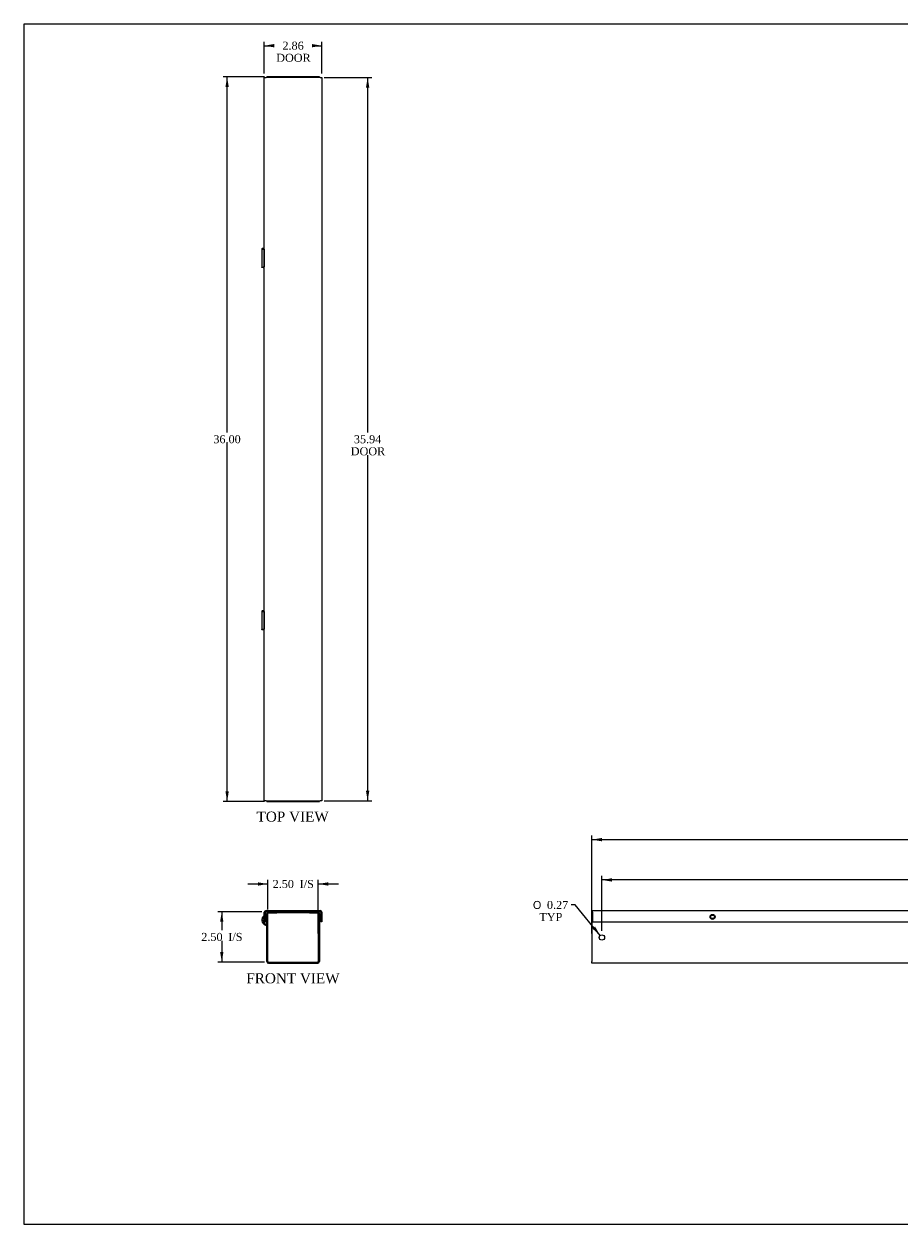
# Model space of a CAD drawing. Header units: inches. Extents: x 0.2 to 89.8, y -0.5 to 59.8.
# Tile 1 of 3: x 0.2 to 43.7, y 0.2 to 59.8. Entities that reach past the tile are written whole.
import ezdxf
from ezdxf.enums import TextEntityAlignment as Align

# ---------------------------------------------------------------- set-up
doc = ezdxf.new("R2010")
doc.units = ezdxf.units.IN
doc.header["$MEASUREMENT"] = 0
for name, color, linetype in [('COM55543-9', 7, 'Continuous'), ('COM70727-3', 7, 'Continuous'), ('Default', 7, 'Continuous'), ('QLB20316', 7, 'Continuous')]:
    doc.layers.add(name, color=color, linetype=linetype)
doc.styles.add('SEACAD_Solid_Edge_ANSI1_Symbols', font='txt')
doc.styles.add('SEACAD_Times_New_Roman', font='times.ttf')
doc.dimstyles.new('HAMMOND_(STH_-_66x44)', dxfattribs={"dimtxt": 0.4, "dimasz": 0.5, "dimexe": 0.2, "dimexo": 0.2, "dimgap": 0.1, "dimtad": 0, "dimtih": 1, "dimtoh": 1, "dimzin": 0, "dimdsep": 46, "dimtxsty": 'SEACAD_Times_New_Roman', "dimblk1": '_SE_FILLED', "dimblk2": '_SE_FILLED', "dimsah": 1, "dimcen": 0.2, "dimadec": 0, "dimazin": 0, "dimtfac": 0.8, "dimtofl": 0, "dimtmove": 0, "dimatfit": 3, "dimfxl": 1, "dimtolj": 1, "dimtzin": 0, "dimarcsym": 0})

# ---------------------------------------------------------------- blocks, each defined once
blk = doc.blocks.new('SE')
at = {"layer": 'COM55543-9', "color": 7, "linetype": 'Continuous'}
for p, q in [((12.178, 15.17), (12.178, 15.646)), ((12.235, 15.17), (12.235, 15.646)), ((12.264, 15.732), (14.956, 15.732)), ((12.264, 15.675), (12.389, 15.675)), ((12.553, 15.675), (14.667, 15.675)), ((14.831, 15.675), (14.956, 15.675)), ((14.985, 15.646), (14.985, 15.17)), ((15.042, 15.646), (15.042, 15.17)), ((12.178, 15.17), (12.235, 15.17)), ((15.042, 15.17), (14.985, 15.17))]:
    blk.add_line(p, q, dxfattribs=at)
for centre, radius, start, end in [((12.264, 15.646), 0.086, 90, 180), ((12.264, 15.646), 0.029, 90, 180), ((14.956, 15.646), 0.086, 0, 90), ((14.956, 15.646), 0.029, 0, 90)]:
    blk.add_arc(centre, radius, start, end, dxfattribs=at)
at = {"layer": 'COM70727-3', "color": 7, "linetype": 'Continuous'}
for p, q in [((12.303, 13.204), (12.303, 15.589)), ((12.36, 13.204), (12.36, 15.589)), ((12.389, 15.675), (12.553, 15.675)), ((12.389, 15.618), (12.553, 15.618)), ((12.553, 15.618), (12.553, 15.675)), ((12.553, 15.618), (12.803, 15.618)), ((12.803, 15.618), (12.803, 15.675)), ((14.417, 15.618), (14.417, 15.675)), ((14.417, 15.618), (14.667, 15.618)), ((14.667, 15.675), (14.831, 15.675)), ((14.667, 15.618), (14.667, 15.675)), ((14.667, 15.618), (14.831, 15.618)), ((14.86, 15.589), (14.86, 13.204)), ((14.917, 15.589), (14.917, 13.204)), ((12.178, 15.478), (12.17, 15.489)), ((12.256, 15.055), (12.236, 15.001)), ((12.236, 15.001), (12.284, 14.984)), ((12.256, 15.055), (12.303, 15.038)), ((12.284, 14.984), (12.303, 15.036)), ((12.389, 13.175), (14.831, 13.175)), ((12.389, 13.118), (14.831, 13.118))]:
    blk.add_line(p, q, dxfattribs=at)
for centre, radius, start, end in [((12.389, 15.589), 0.086, 90, 180), ((12.389, 15.589), 0.029, 90, 180), ((14.831, 15.589), 0.086, 0, 90), ((14.831, 15.589), 0.029, 0, 90), ((12.331, 15.263), 0.278, 125.39796, 250), ((12.331, 15.263), 0.221, 134.3275, 250), ((12.274, 14.957), 0.029, 0.00007, 69.99993), ((12.389, 13.204), 0.086, 180, 270), ((12.389, 13.204), 0.029, 180, 270), ((14.831, 13.204), 0.086, 270, 360), ((14.831, 13.204), 0.029, 270, 360)]:
    blk.add_arc(centre, radius, start, end, dxfattribs=at)
at = {"layer": 'QLB20316', "color": 7, "linetype": 'Continuous'}
for p, q in [((12.36, 15.675), (12.36, 15.67)), ((12.803, 15.645), (14.417, 15.645)), ((14.86, 15.675), (14.86, 15.67))]:
    blk.add_line(p, q, dxfattribs=at)
blk = doc.blocks.new('SE3')
at = {"layer": 'COM55543-9', "color": 7, "linetype": 'Continuous'}
for p, q in [((28.485, 15.732), (64.423, 15.732)), ((28.485, 15.646), (28.485, 15.732)), ((28.485, 15.646), (28.485, 15.17)), ((64.423, 15.732), (64.423, 15.646)), ((64.423, 15.17), (64.423, 15.646)), ((28.485, 15.17), (64.423, 15.17))]:
    blk.add_line(p, q, dxfattribs=at)
for centre in [(34.454, 15.42), (46.454, 15.42), (58.454, 15.42)]:
    blk.add_circle(centre, 0.125, dxfattribs=at)
at = {"layer": 'COM70727-3', "color": 7, "linetype": 'Continuous'}
for p, q in [((28.454, 15.675), (28.485, 15.675)), ((28.454, 15.675), (28.454, 15.589)), ((28.454, 15.589), (28.454, 13.204)), ((64.423, 15.675), (64.454, 15.675)), ((64.454, 15.589), (64.454, 15.675)), ((64.454, 13.204), (64.454, 15.589)), ((28.454, 13.118), (28.454, 13.204)), ((64.454, 13.118), (28.454, 13.118)), ((64.454, 13.204), (64.454, 13.118))]:
    blk.add_line(p, q, dxfattribs=at)
for centre, radius in [((34.454, 15.42), 0.0885), ((46.454, 15.42), 0.0885), ((58.454, 15.42), 0.0885), ((28.954, 14.397), 0.133), ((63.954, 14.397), 0.133)]:
    blk.add_circle(centre, radius, dxfattribs=at)
blk = doc.blocks.new('SE5')
at = {"layer": 'COM55543-9', "color": 7, "linetype": 'Continuous'}
for p, q in [((12.178, 57.121), (12.264, 57.121)), ((12.178, 21.183), (12.178, 57.121)), ((14.956, 57.121), (12.264, 57.121)), ((14.956, 57.121), (15.042, 57.121)), ((15.042, 57.121), (15.042, 21.183)), ((12.264, 21.183), (12.178, 21.183)), ((12.264, 21.183), (14.956, 21.183)), ((15.042, 21.183), (14.956, 21.183))]:
    blk.add_line(p, q, dxfattribs=at)
at = {"layer": 'COM70727-3', "color": 7, "linetype": 'Continuous'}
for p, q in [((12.389, 57.152), (12.303, 57.152)), ((12.303, 57.121), (12.303, 57.152)), ((12.553, 57.152), (12.389, 57.152)), ((14.667, 57.152), (12.553, 57.152)), ((12.553, 57.121), (12.553, 57.152)), ((14.831, 57.152), (14.667, 57.152)), ((14.667, 57.152), (14.667, 57.121)), ((14.917, 57.152), (14.831, 57.152)), ((14.917, 57.152), (14.917, 57.121)), ((12.053, 48.611), (12.053, 47.692)), ((12.178, 48.591), (12.17, 48.591)), ((12.17, 48.591), (12.17, 47.713)), ((12.178, 47.713), (12.17, 47.713)), ((12.053, 30.611), (12.053, 29.692)), ((12.178, 30.591), (12.17, 30.591)), ((12.17, 30.591), (12.17, 29.713)), ((12.178, 29.713), (12.17, 29.713)), ((12.303, 21.152), (12.303, 21.183)), ((12.303, 21.152), (12.389, 21.152)), ((12.389, 21.152), (12.553, 21.152)), ((12.553, 21.152), (12.553, 21.183)), ((12.553, 21.152), (14.667, 21.152)), ((14.667, 21.183), (14.667, 21.152)), ((14.667, 21.152), (14.831, 21.152)), ((14.831, 21.152), (14.917, 21.152)), ((14.917, 21.183), (14.917, 21.152))]:
    blk.add_line(p, q, dxfattribs=at)
for points, knots in [([(12.178, 48.633), (12.175, 48.632), (12.172, 48.632), (12.149, 48.63), (12.131, 48.628), (12.099, 48.624), (12.086, 48.622), (12.066, 48.618), (12.059, 48.616), (12.053, 48.612), (12.053, 48.61), (12.06, 48.606), (12.066, 48.604), (12.086, 48.6), (12.1, 48.598), (12.131, 48.594), (12.15, 48.592), (12.17, 48.591)], [0.1088109, 0.1088109, 0.1088109, 0.1088109, 0.125, 0.125, 0.25, 0.25, 0.375, 0.375, 0.5, 0.5, 0.625, 0.625, 0.75, 0.75, 0.875, 0.875, 1, 1, 1, 1]), ([(12.177, 48.628), (12.171, 48.628), (12.165, 48.627), (12.147, 48.624), (12.136, 48.622), (12.121, 48.618), (12.115, 48.616), (12.11, 48.612), (12.11, 48.61), (12.115, 48.606), (12.121, 48.604), (12.137, 48.6), (12.147, 48.598), (12.165, 48.596), (12.171, 48.595), (12.177, 48.594)], [0.1952667, 0.1952667, 0.1952667, 0.1952667, 0.25, 0.25, 0.375, 0.375, 0.5, 0.5, 0.625, 0.625, 0.75, 0.75, 0.875, 0.875, 0.9283356, 0.9283356, 0.9283356, 0.9283356]), ([(12.178, 47.671), (12.175, 47.671), (12.172, 47.672), (12.149, 47.674), (12.131, 47.676), (12.099, 47.68), (12.086, 47.682), (12.066, 47.686), (12.059, 47.688), (12.053, 47.691), (12.053, 47.693), (12.06, 47.697), (12.066, 47.699), (12.086, 47.703), (12.1, 47.705), (12.131, 47.709), (12.15, 47.711), (12.17, 47.713)], [0.1088109, 0.1088109, 0.1088109, 0.1088109, 0.125, 0.125, 0.25, 0.25, 0.375, 0.375, 0.5, 0.5, 0.625, 0.625, 0.75, 0.75, 0.875, 0.875, 1, 1, 1, 1]), ([(12.177, 47.675), (12.171, 47.676), (12.165, 47.677), (12.147, 47.68), (12.136, 47.682), (12.121, 47.686), (12.115, 47.688), (12.11, 47.691), (12.11, 47.693), (12.115, 47.697), (12.121, 47.699), (12.137, 47.703), (12.147, 47.705), (12.165, 47.708), (12.171, 47.709), (12.177, 47.71)], [0.1952667, 0.1952667, 0.1952667, 0.1952667, 0.25, 0.25, 0.375, 0.375, 0.5, 0.5, 0.625, 0.625, 0.75, 0.75, 0.875, 0.875, 0.9283356, 0.9283356, 0.9283356, 0.9283356]), ([(12.178, 30.633), (12.175, 30.632), (12.172, 30.632), (12.149, 30.63), (12.131, 30.628), (12.099, 30.624), (12.086, 30.622), (12.066, 30.618), (12.059, 30.616), (12.053, 30.612), (12.053, 30.61), (12.06, 30.606), (12.066, 30.604), (12.086, 30.6), (12.1, 30.598), (12.131, 30.594), (12.15, 30.592), (12.17, 30.591)], [0.1088109, 0.1088109, 0.1088109, 0.1088109, 0.125, 0.125, 0.25, 0.25, 0.375, 0.375, 0.5, 0.5, 0.625, 0.625, 0.75, 0.75, 0.875, 0.875, 1, 1, 1, 1]), ([(12.177, 30.628), (12.171, 30.628), (12.165, 30.627), (12.147, 30.624), (12.136, 30.622), (12.121, 30.618), (12.115, 30.616), (12.11, 30.612), (12.11, 30.61), (12.115, 30.606), (12.121, 30.604), (12.137, 30.6), (12.147, 30.598), (12.165, 30.596), (12.171, 30.595), (12.177, 30.594)], [0.1952667, 0.1952667, 0.1952667, 0.1952667, 0.25, 0.25, 0.375, 0.375, 0.5, 0.5, 0.625, 0.625, 0.75, 0.75, 0.875, 0.875, 0.9283356, 0.9283356, 0.9283356, 0.9283356]), ([(12.178, 29.671), (12.175, 29.671), (12.172, 29.672), (12.149, 29.674), (12.131, 29.676), (12.099, 29.68), (12.086, 29.682), (12.066, 29.686), (12.059, 29.688), (12.053, 29.691), (12.053, 29.693), (12.06, 29.697), (12.066, 29.699), (12.086, 29.703), (12.1, 29.705), (12.131, 29.709), (12.15, 29.711), (12.17, 29.713)], [0.1088109, 0.1088109, 0.1088109, 0.1088109, 0.125, 0.125, 0.25, 0.25, 0.375, 0.375, 0.5, 0.5, 0.625, 0.625, 0.75, 0.75, 0.875, 0.875, 1, 1, 1, 1]), ([(12.177, 29.675), (12.171, 29.676), (12.165, 29.677), (12.147, 29.68), (12.136, 29.682), (12.121, 29.686), (12.115, 29.688), (12.11, 29.691), (12.11, 29.693), (12.115, 29.697), (12.121, 29.699), (12.137, 29.703), (12.147, 29.705), (12.165, 29.708), (12.171, 29.709), (12.177, 29.71)], [0.1952667, 0.1952667, 0.1952667, 0.1952667, 0.25, 0.25, 0.375, 0.375, 0.5, 0.5, 0.625, 0.625, 0.75, 0.75, 0.875, 0.875, 0.9283356, 0.9283356, 0.9283356, 0.9283356])]:
    blk.add_open_spline(points, degree=3, knots=knots, dxfattribs=at)
blk = doc.blocks.new('DMBLK1337')
at = {"layer": 'Default', "linetype": 'Continuous', "transparency": 16777216}
for points in [[(11.86, 17.138), (11.86, 16.971), (12.36, 17.055)], [(15.36, 17.138), (14.86, 17.055), (15.36, 16.971)]]:
    blk.add_hatch(color=7, dxfattribs=at).paths.add_polyline_path(points)
at = {"layer": 'Default', "color": 7, "linetype": 'Continuous', "transparency": 16777216}
for p, q in [((11.36, 17.055), (12.36, 17.055)), ((12.36, 15.789), (12.36, 17.255)), ((14.86, 14.597), (14.86, 17.255)), ((14.86, 17.055), (15.86, 17.055))]:
    blk.add_line(p, q, dxfattribs=at)
at = {"layer": 'Default', "color": 7, "linetype": 'Continuous', "transparency": 16777216, "style": 'SEACAD_Times_New_Roman'}
for s, p in [('2.50', (12.594, 17.255)), ('I/S', (13.935, 17.255))]:
    blk.add_text(s, height=0.4, dxfattribs=at).set_placement(p, align=Align.TOP_LEFT)
blk = doc.blocks.new('_SE_FILLED')
at = {"color": 0}
blk.add_line((0, 0), (-1, 0), dxfattribs=at)
blk.add_solid([(0, 0), (-1, -0.1665), (-1, 0.1665), (0, 0)], dxfattribs=at)
blk = doc.blocks.new('DMBLK1338')
at = {"layer": 'Default', "linetype": 'Continuous', "transparency": 16777216}
for points in [[(9.982, 15.175), (10.148, 15.175), (10.065, 15.675)], [(9.982, 13.675), (10.065, 13.175), (10.148, 13.675)]]:
    blk.add_hatch(color=7, dxfattribs=at).paths.add_polyline_path(points)
at = {"layer": 'Default', "color": 7, "linetype": 'Continuous', "transparency": 16777216}
for p, q in [((12.064, 15.675), (9.865, 15.675)), ((10.065, 15.675), (10.065, 14.765)), ((10.065, 14.225), (10.065, 13.175)), ((12.189, 13.175), (9.865, 13.175))]:
    blk.add_line(p, q, dxfattribs=at)
at = {"layer": 'Default', "color": 7, "linetype": 'Continuous', "transparency": 16777216, "style": 'SEACAD_Times_New_Roman'}
for s, p in [('2.50', (9.048, 14.625)), ('I/S', (10.39, 14.625))]:
    blk.add_text(s, height=0.4, dxfattribs=at).set_placement(p, align=Align.TOP_LEFT)
blk = doc.blocks.new('DMBLK1339')
at = {"layer": 'Default', "linetype": 'Continuous', "transparency": 16777216}
for points in [[(12.678, 58.787), (12.178, 58.703), (12.678, 58.62)], [(14.542, 58.787), (14.542, 58.62), (15.042, 58.703)]]:
    blk.add_hatch(color=7, dxfattribs=at).paths.add_polyline_path(points)
at = {"layer": 'Default', "color": 7, "linetype": 'Continuous', "transparency": 16777216}
for p, q in [((12.178, 57.321), (12.178, 58.903)), ((12.178, 58.703), (12.632, 58.703)), ((14.589, 58.703), (15.042, 58.703)), ((15.042, 57.321), (15.042, 58.903))]:
    blk.add_line(p, q, dxfattribs=at)
at = {"layer": 'Default', "color": 7, "linetype": 'Continuous', "transparency": 16777216, "style": 'SEACAD_Times_New_Roman'}
for s, p in [('2.86', (13.08, 58.903)), ('DOOR', (12.772, 58.303))]:
    blk.add_text(s, height=0.4, dxfattribs=at).set_placement(p, align=Align.TOP_LEFT)
blk = doc.blocks.new('DMBLK1340')
at = {"layer": 'Default', "linetype": 'Continuous', "transparency": 16777216}
for points in [[(17.398, 56.621), (17.315, 57.121), (17.231, 56.621)], [(17.398, 21.683), (17.231, 21.683), (17.315, 21.183)]]:
    blk.add_hatch(color=7, dxfattribs=at).paths.add_polyline_path(points)
at = {"layer": 'Default', "color": 7, "linetype": 'Continuous', "transparency": 16777216}
for p, q in [((15.156, 57.121), (17.515, 57.121)), ((17.315, 57.121), (17.315, 39.492)), ((17.315, 38.352), (17.315, 21.183)), ((15.156, 21.183), (17.515, 21.183))]:
    blk.add_line(p, q, dxfattribs=at)
at = {"layer": 'Default', "color": 7, "linetype": 'Continuous', "transparency": 16777216, "style": 'SEACAD_Times_New_Roman'}
for s, p in [('35.94', (16.632, 39.352)), ('DOOR', (16.476, 38.752))]:
    blk.add_text(s, height=0.4, dxfattribs=at).set_placement(p, align=Align.TOP_LEFT)
blk = doc.blocks.new('DMBLK1343')
at = {"layer": 'Default', "linetype": 'Continuous', "transparency": 16777216}
for points in [[(29.454, 17.339), (28.954, 17.255), (29.454, 17.172)], [(63.454, 17.339), (63.454, 17.172), (63.954, 17.255)]]:
    blk.add_hatch(color=7, dxfattribs=at).paths.add_polyline_path(points)
at = {"layer": 'Default', "color": 7, "linetype": 'Continuous', "transparency": 16777216}
for p, q in [((28.954, 14.73), (28.954, 17.455)), ((63.954, 14.73), (63.954, 17.455)), ((45.631, 17.255), (28.954, 17.255)), ((63.954, 17.255), (47.276, 17.255))]:
    blk.add_line(p, q, dxfattribs=at)
at = {"layer": 'Default', "color": 7, "linetype": 'Continuous', "transparency": 16777216, "style": 'SEACAD_Times_New_Roman'}
blk.add_text('35.00', height=0.4, dxfattribs=at).set_placement((45.771, 17.455), align=Align.TOP_LEFT)
blk = doc.blocks.new('DMBLK1346')
at = {"layer": 'Default', "linetype": 'Continuous', "transparency": 16777216}
blk.add_hatch(color=7, dxfattribs=at).paths.add_polyline_path([(28.487, 14.833), (28.869, 14.5), (28.616, 14.939)])
at = {"layer": 'Default', "color": 7, "linetype": 'Continuous', "transparency": 16777216}
for p, q in [((27.626, 16.012), (27.426, 16.012)), ((28.869, 14.5), (27.626, 16.012))]:
    blk.add_line(p, q, dxfattribs=at)
for s, style, p in [('O', 'SEACAD_Solid_Edge_ANSI1_Symbols', (25.528, 16.212)), ('0.27', 'SEACAD_Times_New_Roman', (26.224, 16.212)), ('TYP', 'SEACAD_Times_New_Roman', (25.847, 15.612))]:
    blk.add_text(s, height=0.4, dxfattribs=dict(at, style=style)).set_placement(p, align=Align.TOP_LEFT)
blk = doc.blocks.new('DMBLK1347')
at = {"layer": 'Default', "linetype": 'Continuous', "transparency": 16777216}
for points in [[(10.248, 56.652), (10.414, 56.652), (10.331, 57.152)], [(10.248, 21.652), (10.331, 21.152), (10.414, 21.652)]]:
    blk.add_hatch(color=7, dxfattribs=at).paths.add_polyline_path(points)
at = {"layer": 'Default', "color": 7, "linetype": 'Continuous', "transparency": 16777216}
for p, q in [((12.189, 57.152), (10.131, 57.152)), ((10.331, 39.492), (10.331, 57.152)), ((10.331, 21.152), (10.331, 38.952)), ((12.189, 21.152), (10.131, 21.152))]:
    blk.add_line(p, q, dxfattribs=at)
at = {"layer": 'Default', "color": 7, "linetype": 'Continuous', "transparency": 16777216, "style": 'SEACAD_Times_New_Roman'}
blk.add_text('36.00', height=0.4, dxfattribs=at).set_placement((9.648, 39.352), align=Align.TOP_LEFT)
blk = doc.blocks.new('DMBLK1348')
at = {"layer": 'Default', "linetype": 'Continuous', "transparency": 16777216}
for points in [[(28.954, 19.341), (28.454, 19.258), (28.954, 19.174)], [(63.954, 19.341), (63.954, 19.174), (64.454, 19.258)]]:
    blk.add_hatch(color=7, dxfattribs=at).paths.add_polyline_path(points)
at = {"layer": 'Default', "color": 7, "linetype": 'Continuous', "transparency": 16777216}
for p, q in [((28.454, 14.597), (28.454, 19.458)), ((28.454, 19.258), (45.631, 19.258)), ((47.276, 19.258), (64.454, 19.258)), ((64.454, 15.789), (64.454, 19.458))]:
    blk.add_line(p, q, dxfattribs=at)
at = {"layer": 'Default', "color": 7, "linetype": 'Continuous', "transparency": 16777216, "style": 'SEACAD_Times_New_Roman'}
blk.add_text('36.00', height=0.4, dxfattribs=at).set_placement((45.771, 19.458), align=Align.TOP_LEFT)
blk = doc.blocks.new('BORDER')
at = {"layer": 'Default', "color": 7, "linetype": 'Continuous'}
for p, q in [((0, 27.86), (-41.86, 27.86)), ((-41.86, 27.86), (-41.86, 0)), ((-41.86, 0), (0, 0))]:
    blk.add_line(p, q, dxfattribs=at)

msp = doc.modelspace()

# ---------------------------------------------------------------- block references
at = {"layer": 'Default', "color": 7, "xscale": 2.14, "yscale": 2.14, "zscale": 2.14}
msp.add_blockref('BORDER', (89.818, 0.161), dxfattribs=at)
at = {"layer": 'Default'}
for name in ['SE5', 'SE', 'SE3']:
    msp.add_blockref(name, (0, 0), dxfattribs=at)

# ---------------------------------------------------------------- texts
at = {"layer": 'Default', "color": 7, "linetype": 'Continuous', "style": 'SEACAD_Times_New_Roman'}
for s, p in [('TOP VIEW', (11.794, 20.652)), ('FRONT VIEW', (11.285, 12.618))]:
    msp.add_text(s, height=0.5, dxfattribs=at).set_placement(p, align=Align.TOP_LEFT)

# ---------------------------------------------------------------- dimensions: what is measured, and where the dimension line sits
at = {"layer": 'Default', "color": 7, "linetype": 'Continuous'}
for base, p1, p2, angle, text, picture, middle, dimtype in [((12.178, 58.703), (12.178, 57.121), (15.042, 57.121), 0, '\\A1;<>\\PDOOR', 'DMBLK1339', (13.61, 58.703), 161), ((10.331, 57.152), (12.389, 21.152), (14.831, 57.152), 90, '\\A1;<>', 'DMBLK1347', (10.331, 39.152), 160), ((17.315, 57.121), (14.956, 57.121), (14.956, 21.183), 270, '\\A1;<>\\PDOOR', 'DMBLK1340', (17.315, 39.152), 161), ((10.065, 13.175), (12.264, 15.675), (12.389, 13.175), 90, '\\A1;<> I/S', 'DMBLK1338', (10.065, 14.425), 160)]:
    dim = msp.add_linear_dim(base=base, p1=p1, p2=p2, angle=angle, text=text, dimstyle='HAMMOND_(STH_-_66x44)', dxfattribs=at)
    dim.commit()
    dim.dimension.update_dxf_attribs({"geometry": picture, "text_midpoint": middle, "dimtype": dimtype})
for base, p1, p2, text, picture, middle in [((64.454, 19.258), (28.454, 14.397), (64.454, 13.204), '\\A1;<>', 'DMBLK1348', (46.454, 19.258)), ((28.954, 17.255), (63.954, 14.53), (28.954, 14.53), '\\A1;<>', 'DMBLK1343', (46.454, 17.255)), ((14.86, 17.055), (12.36, 13.204), (14.86, 14.397), '\\A1;<> I/S', 'DMBLK1337', (13.61, 17.055))]:
    dim = msp.add_linear_dim(base=base, p1=p1, p2=p2, text=text, dimstyle='HAMMOND_(STH_-_66x44)', dxfattribs=at)
    dim.commit()
    dim.dimension.update_dxf_attribs({"geometry": picture, "text_midpoint": middle, "dimtype": 160})
dim = msp.add_diameter_dim_2p(p1=(29.038, 14.294), p2=(28.869, 14.5), text='\\A1;<>\\PTYP', dimstyle='HAMMOND_(STH_-_66x44)', dxfattribs=at)
dim.commit()
dim.dimension.update_dxf_attribs({"geometry": 'DMBLK1346', "text_midpoint": (27.426, 16.012), "dimtype": 163})

doc.saveas('drawing.dxf')
